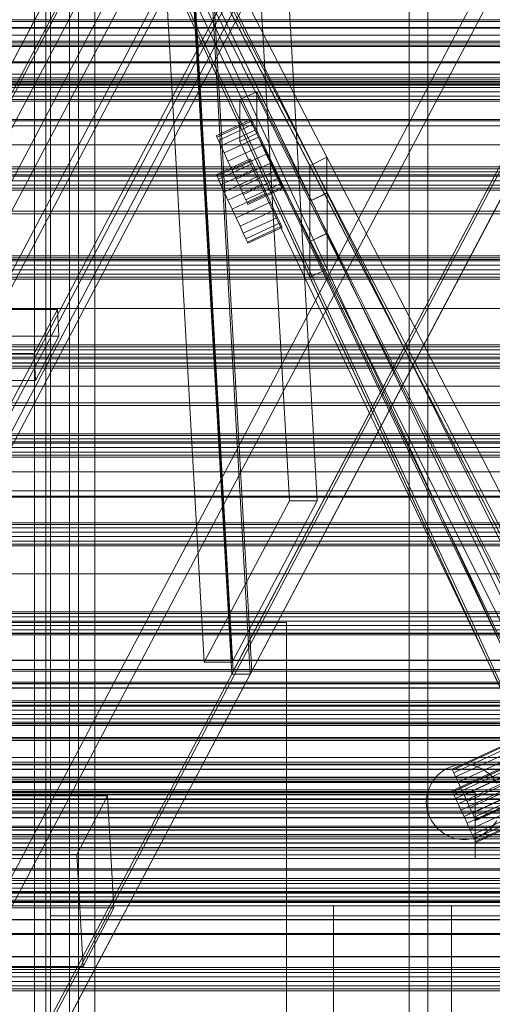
# Model space of a CAD drawing. Header units: millimetres. Extents: x -4395 to 65662, y -65530 to 6847.
# Tile 222 of 256: x -557 to -456, y -34781 to -34572. Entities that reach past the tile are written whole.
import ezdxf

# ---------------------------------------------------------------- set-up
doc = ezdxf.new("R2010")
doc.units = ezdxf.units.MM
for name, color, linetype, lineweight in [('COTAS_O', 1, 'Continuous', 0), ('frontal_briquetadora', 7, 'Continuous', 0), ('frontal_C01', 7, 'Continuous', 0), ('frontal_C02', 7, 'Continuous', 0), ('frontal_C03', 7, 'Continuous', 0), ('frontal_C07', 7, 'Continuous', 0), ('frontal_mezcladora', 7, 'Continuous', 0), ('frontal_secador', 7, 'Continuous', 0), ('frontal_tolva-C01', 7, 'Continuous', 0)]:
    doc.layers.add(name, color=color, linetype=linetype, lineweight=lineweight)
doc.dimstyles.new('R19_100', dxfattribs={"dimtxt": 250, "dimasz": 150, "dimexe": 150, "dimexo": 80, "dimgap": 100, "dimtad": 1, "dimtih": 1, "dimtoh": 1, "dimdsep": 46, "dimcen": 0.09, "dimadec": 0, "dimazin": 0, "dimtfac": 1, "dimtdec": 4, "dimtofl": 0, "dimtmove": 0, "dimatfit": 3, "dimfxl": 1, "dimtolj": 1, "dimtzin": 0, "dimarcsym": 0})

# ---------------------------------------------------------------- blocks, each defined once
blk = doc.blocks.new('DIM_R33_46')
at = {"layer": 'COTAS_O'}
for p, q in [((-650, -33700), (50, -33700)), ((50, -33700), (5, -33850)), ((50, -34900), (50, -33700)), ((50, -33700), (95, -33850)), ((50, -34900), (5, -34750)), ((50, -34900), (95, -34750)), ((-650, -34900), (50, -34900))]:
    blk.add_line(p, q, dxfattribs=at)
blk.add_text('1200 O', height=250, rotation=90, dxfattribs=at).set_placement((-50, -34300))
blk = doc.blocks.new('DIM_R33_47')
at = {"layer": 'COTAS_O'}
for p, q in [((-650, -34200), (-500, -34155)), ((650, -34200), (500, -34155)), ((-650, -34900), (-650, -34200)), ((-650, -34200), (650, -34200)), ((-650, -34200), (-500, -34245)), ((650, -34200), (500, -34245)), ((650, -34900), (650, -34200))]:
    blk.add_line(p, q, dxfattribs=at)
blk.add_text('1300 O', height=250, dxfattribs=at).set_placement((0, -34100))

msp = doc.modelspace()

# ---------------------------------------------------------------- linework, layer by layer
at = {"layer": 'frontal_briquetadora'}
for p, q in [((-1480, -34736), (-460, -34736)), ((-460, -34750), (-460, -34736)), ((-1330, -34750), (-460, -34750)), ((-460, -34750), (-430, -34750)), ((-1480, -34760), (-500, -34760)), ((-1330, -34760), (-500, -34760)), ((-500, -34940), (-500, -34760)), ((-490, -34940), (-490, -34760)), ((-490, -34760), (490, -34760)), ((-490, -34760), (340, -34760)), ((-490, -34760), (-320, -34760))]:
    msp.add_line(p, q, dxfattribs=at)
at = {"layer": 'frontal_C01'}
for p, q in [((-550, -35988), (-550, -34522.24)), ((-546, -35988), (-546, -34522.24)), ((-474, -34522.24), (-474, -35988)), ((-470, -35988), (-470, -34522.24))]:
    msp.add_line(p, q, dxfattribs=at)
at = {"layer": 'frontal_C02'}
for p, q in [((-550, -35988), (-550, -34033.402)), ((-546, -35988), (-546, -34033.402)), ((-474, -34033.402), (-474, -35988)), ((-470, -35988), (-470, -34033.402)), ((-550, -34838.141), (-550, -34758.141)), ((-550, -34758.141), (550, -34758.141)), ((-550, -34762.141), (-550, -34758.141)), ((550, -34762.141), (-550, -34762.141)), ((-550, -34762.141), (-550, -34834.141))]:
    msp.add_line(p, q, dxfattribs=at)
at = {"layer": 'frontal_C03'}
for p, q in [((1270, -34572.356), (-1230, -34572.356)), ((1270, -34572.718), (-1230, -34572.718)), ((1270, -34581.245), (-1230, -34581.245)), ((1270, -34581.487), (-1230, -34581.487)), ((1270, -34584.696), (-1230, -34584.696)), ((1270, -34585.082), (-1230, -34585.082)), ((1270, -34585.748), (-1230, -34585.748)), ((1270, -34586.101), (-1230, -34586.101)), ((1270, -34586.186), (-1230, -34586.186)), ((-1230, -34586.68), (1270, -34586.68)), ((1270, -34587.623), (-1230, -34587.623)), ((1270, -34588.555), (-1230, -34588.555)), ((1270, -34589.221), (-1230, -34589.221)), ((1270, -34589.607), (-1230, -34589.607)), ((1270, -34603.537), (-1230, -34603.537)), ((1270, -34603.923), (-1230, -34603.923)), ((1270, -34604.589), (-1230, -34604.589)), ((-1230, -34605.521), (1270, -34605.521)), ((1270, -34606.464), (-1230, -34606.464)), ((1270, -34607.396), (-1230, -34607.396)), ((1270, -34608.062), (-1230, -34608.062)), ((1270, -34608.448), (-1230, -34608.448)), ((1270, -34622.378), (-1230, -34622.378)), ((1270, -34622.764), (-1230, -34622.764)), ((1270, -34623.43), (-1230, -34623.43)), ((-1230, -34624.362), (1270, -34624.362)), ((1270, -34625.305), (-1230, -34625.305)), ((1270, -34626.237), (-1230, -34626.237)), ((1270, -34626.903), (-1230, -34626.903)), ((1270, -34627.289), (-1230, -34627.289)), ((1270, -34641.219), (-1230, -34641.219)), ((1270, -34641.605), (-1230, -34641.605)), ((1270, -34642.271), (-1230, -34642.271)), ((-1230, -34643.203), (1270, -34643.203)), ((1270, -34644.145), (-1230, -34644.145)), ((1270, -34645.078), (-1230, -34645.078)), ((1270, -34645.744), (-1230, -34645.744)), ((1270, -34646.13), (-1230, -34646.13)), ((1270, -34660.06), (-1230, -34660.06)), ((1270, -34660.446), (-1230, -34660.446)), ((1270, -34661.112), (-1230, -34661.112)), ((-1230, -34662.044), (1270, -34662.044)), ((1270, -34662.986), (-1230, -34662.986)), ((1270, -34663.918), (-1230, -34663.918)), ((1270, -34664.585), (-1230, -34664.585)), ((1270, -34664.971), (-1230, -34664.971)), ((1270, -34678.901), (-1230, -34678.901)), ((1270, -34679.287), (-1230, -34679.287)), ((1270, -34679.953), (-1230, -34679.953)), ((-1230, -34680.885), (1270, -34680.885)), ((1270, -34681.827), (-1230, -34681.827)), ((1270, -34682.759), (-1230, -34682.759)), ((1270, -34683.426), (-1230, -34683.426)), ((1270, -34683.812), (-1230, -34683.812)), ((1270, -34697.742), (-1230, -34697.742)), ((1270, -34698.128), (-1230, -34698.128)), ((1270, -34698.794), (-1230, -34698.794)), ((-1230, -34699.726), (1270, -34699.726)), ((1270, -34700.668), (-1230, -34700.668)), ((1270, -34701.6), (-1230, -34701.6)), ((1270, -34702.267), (-1230, -34702.267)), ((1270, -34702.653), (-1230, -34702.653)), ((1270, -34707.974), (-1230, -34707.974)), ((1270, -34708.059), (-1230, -34708.059)), ((1270, -34712.674), (-1230, -34712.674)), ((1270, -34712.916), (-1230, -34712.916)), ((1270, -34713.858), (-1230, -34713.858)), ((1270, -34713.924), (-1230, -34713.924)), ((1270, -34716.583), (-1230, -34716.583)), ((1270, -34716.969), (-1230, -34716.969)), ((1270, -34717.529), (-1230, -34717.529)), ((1270, -34717.635), (-1230, -34717.635)), ((1270, -34717.719), (-1230, -34717.719)), ((-1230, -34718.567), (1270, -34718.567)), ((1270, -34719.509), (-1230, -34719.509)), ((1270, -34720.441), (-1230, -34720.441)), ((1270, -34721.108), (-1230, -34721.108)), ((1270, -34721.442), (-1230, -34721.442)), ((1270, -34721.494), (-1230, -34721.494)), ((1270, -34721.804), (-1230, -34721.804)), ((1270, -34724.38), (-1230, -34724.38)), ((1270, -34724.663), (-1230, -34724.663)), ((1516, -34728.589), (-1476, -34728.589)), ((1516, -34728.616), (-1476, -34728.616)), ((1516, -34729.58), (-1476, -34729.58)), ((1516, -34729.607), (-1476, -34729.607)), ((1516, -34730.058), (-1476, -34730.058)), ((1516, -34730.134), (-1476, -34730.134)), ((1516, -34731.049), (-1476, -34731.049)), ((1516, -34731.124), (-1476, -34731.124)), ((1516, -34732.798), (-1476, -34732.798)), ((1516, -34732.911), (-1476, -34732.911)), ((1516, -34733.789), (-1476, -34733.789)), ((1516, -34733.902), (-1476, -34733.902)), ((1270, -34732.945), (-1230, -34732.945)), ((-1230, -34733.372), (1270, -34733.372)), ((-1230, -34733.7), (1270, -34733.7)), ((1516, -34736.393), (-1476, -34736.393)), ((-1476, -34736.526), (1516, -34736.526)), ((1270, -34735.424), (-1230, -34735.424)), ((1270, -34735.81), (-1230, -34735.81)), ((1270, -34736.476), (-1230, -34736.476)), ((1516, -34737.383), (-1476, -34737.383)), ((-1476, -34737.517), (1516, -34737.517)), ((-1230, -34737.408), (1270, -34737.408)), ((1270, -34738.35), (-1230, -34738.35)), ((1516, -34740.294), (-1476, -34740.294)), ((1516, -34740.428), (-1476, -34740.428)), ((1270, -34739.282), (-1230, -34739.282)), ((1270, -34739.949), (-1230, -34739.949)), ((1270, -34740.335), (-1230, -34740.335)), ((1516, -34741.285), (-1476, -34741.285)), ((1516, -34741.419), (-1476, -34741.419)), ((1516, -34743.909), (-1476, -34743.909)), ((1516, -34744.022), (-1476, -34744.022)), ((1516, -34744.9), (-1476, -34744.9)), ((1270, -34743.12), (-1230, -34743.12)), ((1270, -34743.454), (-1230, -34743.454)), ((1516, -34745.013), (-1476, -34745.013)), ((1516, -34746.687), (-1476, -34746.687)), ((1516, -34746.763), (-1476, -34746.763)), ((1270, -34745.43), (-1230, -34745.43)), ((1270, -34745.857), (-1230, -34745.857)), ((1516, -34747.678), (-1476, -34747.678)), ((1516, -34747.753), (-1476, -34747.753)), ((1516, -34748.205), (-1476, -34748.205)), ((1516, -34748.231), (-1476, -34748.231)), ((1516, -34749.195), (-1476, -34749.195)), ((1516, -34749.222), (-1476, -34749.222)), ((1270, -34752.158), (-1230, -34752.158)), ((1270, -34752.441), (-1230, -34752.441)), ((1270, -34754.265), (-1230, -34754.265)), ((1270, -34754.651), (-1230, -34754.651)), ((1270, -34755.317), (-1230, -34755.317)), ((-1230, -34756.249), (1270, -34756.249)), ((1270, -34756.998), (-1230, -34756.998)), ((1270, -34757.191), (-1230, -34757.191)), ((1270, -34757.36), (-1230, -34757.36)), ((1270, -34758.123), (-1230, -34758.123)), ((1270, -34758.79), (-1230, -34758.79)), ((1270, -34759.102), (-1230, -34759.102)), ((1270, -34759.176), (-1230, -34759.176)), ((1270, -34759.291), (-1230, -34759.291)), ((1270, -34762.896), (-1230, -34762.896)), ((1270, -34762.962), (-1230, -34762.962)), ((1270, -34765.886), (-1230, -34765.886)), ((1270, -34766.128), (-1230, -34766.128)), ((1270, -34770.743), (-1230, -34770.743)), ((1270, -34770.828), (-1230, -34770.828)), ((1270, -34773.106), (-1230, -34773.106)), ((1270, -34773.492), (-1230, -34773.492)), ((1270, -34774.158), (-1230, -34774.158)), ((-1230, -34775.09), (1270, -34775.09)), ((1270, -34776.032), (-1230, -34776.032)), ((1270, -34776.964), (-1230, -34776.964)), ((1270, -34777.631), (-1230, -34777.631)), ((1270, -34778.017), (-1230, -34778.017))]:
    msp.add_line(p, q, dxfattribs=at)
at = {"layer": 'frontal_C07'}
for p, q in [((-1113.207, -35633.23), (3.969, -33516.153)), ((14.461, -33521.257), (-1158.516, -35744.076)), ((-1133.891, -35744.076), (39.085, -33521.257)), ((4.292, -33521.856), (-1112.885, -35638.932)), ((-1158.193, -35749.779), (14.783, -33526.959)), ((39.408, -33526.959), (-1133.569, -35749.779)), ((35.629, -33529.81), (-1137.348, -35752.63)), ((-1133.408, -35752.63), (39.569, -33529.81)), ((-1154.944, -35756.52), (-4.944, -33577.242)), ((-4.783, -33580.093), (-1154.783, -35759.372)), ((21.98, -33654.314), (-1150.997, -35877.133)), ((-1126.372, -35877.133), (46.604, -33654.314)), ((-1150.675, -35882.836), (22.302, -33660.016)), ((-1129.99, -35882.836), (42.987, -33660.016)), ((46.927, -33660.016), (-1126.05, -35882.836)), ((-553.419, -35988), (-553.419, -34013.117)), ((-550.982, -34013.117), (-550.982, -35988)), ((-544.094, -34013.117), (-544.094, -35988)), ((-540.621, -35988), (-540.621, -34013.117)), ((-511.263, -34710.332), (-314.648, -34337.743)), ((-310.709, -34337.743), (-507.323, -34710.332)), ((-522.708, -34514.22), (-719.322, -34886.809)), ((-715.382, -34886.809), (-518.768, -34514.22)), ((-511.591, -34710.954), (-522.708, -34514.22)), ((-511.263, -34710.332), (-522.38, -34513.598)), ((-507.651, -34710.954), (-518.768, -34514.22)), ((-518.44, -34513.598), (-507.323, -34710.332)), ((-518.446, -34519.922), (-715.06, -34892.511)), ((-499.37, -34674.219), (-507.695, -34526.905)), ((-493.46, -34674.219), (-501.785, -34526.905)), ((-517.423, -34708.429), (-525.748, -34561.116)), ((-519.838, -34561.116), (-511.514, -34708.429)), ((-548.559, -34633.704), (-574.168, -34633.704)), ((-553.482, -34643.034), (-548.559, -34633.704)), ((-548.236, -34639.406), (-548.559, -34633.704)), ((-573.846, -34639.406), (-548.236, -34639.406)), ((-548.236, -34639.406), (-553.16, -34648.737)), ((-579.092, -34643.034), (-553.482, -34643.034)), ((-553.482, -34643.034), (-553.16, -34648.737)), ((-553.16, -34648.737), (-578.769, -34648.737)), ((-517.423, -34708.429), (-499.37, -34674.219)), ((-493.46, -34674.219), (-511.514, -34708.429)), ((-499.37, -34674.219), (-493.46, -34674.219)), ((-511.514, -34708.429), (-517.423, -34708.429)), ((-708.205, -35083.543), (-511.591, -34710.954)), ((-507.651, -34710.954), (-704.265, -35083.543)), ((-511.591, -34710.954), (-507.651, -34710.954)), ((-507.323, -34710.332), (-511.263, -34710.332)), ((-537.891, -34736.694), (-951.581, -34736.694)), ((-544.455, -34749.134), (-537.891, -34736.694)), ((-536.548, -34760.454), (-537.891, -34736.694)), ((-958.146, -34749.134), (-544.455, -34749.134)), ((-544.455, -34749.134), (-543.113, -34772.894)), ((-950.239, -34760.454), (-536.548, -34760.454)), ((-536.548, -34760.454), (-543.113, -34772.894)), ((-543.113, -34772.894), (-956.803, -34772.894))]:
    msp.add_line(p, q, dxfattribs=at)
at = {"layer": 'frontal_mezcladora'}
for p, q in [((-600, -34700), (-500, -34700)), ((-500, -34880), (-500, -34700)), ((-625, -34710), (625, -34710)), ((-625, -34710), (-150, -34710)), ((-625, -34725), (625, -34725)), ((-625, -34730), (625, -34730)), ((-625, -34730), (-150, -34730)), ((-600, -34760), (600, -34760)), ((-465, -34760), (295, -34760)), ((-465, -34795), (-465, -34760))]:
    msp.add_line(p, q, dxfattribs=at)
at = {"layer": 'frontal_secador'}
for p, q in [((1320, -34574), (-1320, -34574)), ((1320, -34575.657), (-1320, -34575.657)), ((1250, -34574.141), (-1250, -34574.141)), ((1320, -34576.928), (-1320, -34576.928)), ((1320, -34577.727), (-1320, -34577.727)), ((1320, -34578), (-1320, -34578)), ((1250, -34577.285), (-1250, -34577.285)), ((1250, -34578), (-1250, -34578)), ((1250, -34581.314), (-1250, -34581.314)), ((1250, -34583.856), (-1250, -34583.856)), ((1250, -34585.455), (-1250, -34585.455)), ((1250, -34586), (-1250, -34586)), ((1360, -34593.5), (-1360, -34593.5)), ((1250, -34593.75), (-1250, -34593.75)), ((1360, -34594.863), (-1360, -34594.863)), ((1360, -34598.859), (-1360, -34598.859)), ((1360, -34605.216), (-1360, -34605.216)), ((1360, -34613.5), (-1360, -34613.5)), ((1250, -34612.924), (-1250, -34612.924)), ((1360, -34623.147), (-1360, -34623.147)), ((-1360, -34633.5), (1360, -34633.5)), ((-1250, -34633.5), (1250, -34633.5)), ((1360, -34643.853), (-1360, -34643.853)), ((-1250, -34645), (1250, -34645)), ((-1400, -34650), (1400, -34650)), ((-1250, -34650), (1250, -34650)), ((1360, -34653.5), (-1360, -34653.5)), ((1250, -34654.076), (-1250, -34654.076)), ((1360, -34661.784), (-1360, -34661.784)), ((1360, -34668.141), (-1360, -34668.141)), ((1360, -34672.137), (-1360, -34672.137)), ((1360, -34673.5), (-1360, -34673.5)), ((1250, -34673.25), (-1250, -34673.25)), ((1250, -34689.715), (-1250, -34689.715)), ((1250, -34702.349), (-1250, -34702.349)), ((1250, -34710.291), (-1250, -34710.291)), ((1250, -34713), (-1250, -34713))]:
    msp.add_line(p, q, dxfattribs=at)
at = {"layer": 'frontal_tolva-C01'}
for p, q in [((-225, -35124.573), (-600, -34398.584)), ((-596.42, -34398.217), (-491.42, -34601.494)), ((-491.42, -34609.037), (-596.42, -34398.217)), ((-596.392, -34398.273), (-491.392, -34609.092)), ((-491.392, -34617.578), (-596.392, -34398.273)), ((-596.37, -34398.32), (-491.37, -34617.626)), ((-491.37, -34625.169), (-596.37, -34398.32)), ((-600, -34398.876), (-225, -35209.05)), ((-600, -34400), (-495, -34626.849)), ((-495, -34619.306), (-600, -34400)), ((-495, -34610.82), (-600, -34400)), ((-495, -34603.277), (-600, -34400)), ((-600, -34400), (-225, -35125.989)), ((-225, -35210.174), (-600, -34400)), ((-506.25, -34587.601), (-509.88, -34589.281)), ((-356.25, -34887.762), (-506.25, -34587.601)), ((-506.25, -34587.601), (-506.25, -34596.44)), ((-509.88, -34598.12), (-509.88, -34589.281)), ((-509.88, -34589.281), (-359.88, -34889.442)), ((-507.615, -34593.593), (-514.875, -34596.953)), ((-507.501, -34593.84), (-514.761, -34597.2)), ((-507.165, -34594.565), (-514.425, -34597.926)), ((-507.501, -34593.84), (-507.615, -34593.593)), ((-507.165, -34594.565), (-507.501, -34593.84)), ((-506.631, -34595.719), (-507.165, -34594.565)), ((-506.631, -34595.719), (-513.891, -34599.079)), ((-509.88, -34598.12), (-506.25, -34596.44)), ((-505.935, -34597.223), (-506.631, -34595.719)), ((-506.25, -34596.44), (-356.25, -34910.744)), ((-514.761, -34597.2), (-514.875, -34596.953)), ((-514.425, -34597.926), (-514.761, -34597.2)), ((-513.891, -34599.079), (-514.425, -34597.926)), ((-505.935, -34597.223), (-513.195, -34600.583)), ((-359.88, -34912.424), (-509.88, -34598.12)), ((-505.125, -34598.974), (-505.935, -34597.223)), ((-513.195, -34600.583), (-513.891, -34599.079)), ((-512.385, -34602.334), (-513.195, -34600.583)), ((-505.125, -34598.974), (-512.385, -34602.334)), ((-511.515, -34604.213), (-504.255, -34600.853)), ((-505.125, -34598.974), (-504.255, -34600.853)), ((-504.255, -34600.853), (-503.385, -34602.732)), ((-507.615, -34601.826), (-514.875, -34605.186)), ((-507.501, -34602.073), (-514.761, -34605.434)), ((-507.165, -34602.799), (-514.425, -34606.159)), ((-511.515, -34604.213), (-512.385, -34602.334)), ((-503.385, -34602.732), (-510.645, -34606.092)), ((-507.501, -34602.073), (-507.615, -34601.826)), ((-507.165, -34602.799), (-507.501, -34602.073)), ((-506.631, -34603.952), (-507.165, -34602.799)), ((-503.385, -34602.732), (-502.575, -34604.483)), ((-495, -34603.277), (-491.42, -34601.494)), ((-491.424, -34609.029), (-491.424, -34601.486)), ((-491.424, -34601.486), (-363.924, -34848.322)), ((-491.42, -34601.494), (-491.42, -34609.037)), ((-514.761, -34605.434), (-514.875, -34605.186)), ((-506.631, -34603.952), (-513.891, -34607.313)), ((-511.515, -34604.213), (-510.645, -34606.092)), ((-502.575, -34604.483), (-509.835, -34607.843)), ((-505.935, -34605.456), (-506.631, -34603.952)), ((-502.575, -34604.483), (-501.879, -34605.986)), ((-495, -34610.82), (-495, -34603.277)), ((-367.5, -34850.113), (-495, -34603.277)), ((-514.425, -34606.159), (-514.761, -34605.434)), ((-513.891, -34607.313), (-514.425, -34606.159)), ((-505.935, -34605.456), (-513.195, -34608.816)), ((-505.125, -34607.207), (-512.385, -34610.567)), ((-510.645, -34606.092), (-509.835, -34607.843)), ((-501.879, -34605.986), (-509.139, -34609.347)), ((-501.345, -34607.14), (-508.605, -34610.5)), ((-505.125, -34607.207), (-505.935, -34605.456)), ((-505.125, -34607.207), (-504.255, -34609.086)), ((-501.879, -34605.986), (-501.345, -34607.14)), ((-501.345, -34607.14), (-501.009, -34607.865)), ((-513.195, -34608.816), (-513.891, -34607.313)), ((-512.385, -34610.567), (-513.195, -34608.816)), ((-511.515, -34612.446), (-504.255, -34609.086)), ((-509.835, -34607.843), (-509.139, -34609.347)), ((-509.139, -34609.347), (-508.605, -34610.5)), ((-501.009, -34607.865), (-508.269, -34611.226)), ((-500.895, -34608.113), (-508.155, -34611.473)), ((-504.255, -34609.086), (-503.385, -34610.965)), ((-501.009, -34607.865), (-500.895, -34608.113)), ((-491.424, -34609.029), (-495, -34610.82)), ((-495, -34610.82), (-491.42, -34609.037)), ((-495, -34610.82), (-491.392, -34609.092)), ((-363.924, -34865.025), (-491.424, -34609.029)), ((-491.392, -34609.092), (-491.392, -34617.578)), ((-511.515, -34612.446), (-512.385, -34610.567)), ((-503.385, -34610.965), (-510.645, -34614.325)), ((-508.605, -34610.5), (-508.269, -34611.226)), ((-508.269, -34611.226), (-508.155, -34611.473)), ((-503.385, -34610.965), (-502.575, -34612.716)), ((-495, -34619.306), (-495, -34610.82)), ((-495, -34610.82), (-367.5, -34866.815)), ((-511.515, -34612.446), (-510.645, -34614.325)), ((-502.575, -34612.716), (-509.835, -34616.076)), ((-502.575, -34612.716), (-501.879, -34614.219)), ((-510.645, -34614.325), (-509.835, -34616.076)), ((-501.879, -34614.219), (-509.139, -34617.58)), ((-501.345, -34615.373), (-508.605, -34618.734)), ((-501.879, -34614.219), (-501.345, -34615.373)), ((-501.345, -34615.373), (-501.009, -34616.098)), ((-509.835, -34616.076), (-509.139, -34617.58)), ((-509.139, -34617.58), (-508.605, -34618.734)), ((-501.009, -34616.098), (-508.269, -34619.459)), ((-500.895, -34616.346), (-508.155, -34619.706)), ((-501.009, -34616.098), (-500.895, -34616.346)), ((-495, -34619.306), (-491.392, -34617.578)), ((-495, -34619.306), (-491.37, -34617.626)), ((-495, -34619.306), (-491.364, -34617.64)), ((-491.37, -34617.626), (-491.37, -34625.169)), ((-491.364, -34625.183), (-491.364, -34617.64)), ((-491.364, -34617.64), (-363.864, -34883.94)), ((-508.605, -34618.734), (-508.269, -34619.459)), ((-508.269, -34619.459), (-508.155, -34619.706)), ((-495, -34626.849), (-495, -34619.306)), ((-367.5, -34885.606), (-495, -34619.306)), ((-495, -34626.849), (-491.37, -34625.169)), ((-491.364, -34625.183), (-495, -34626.849)), ((-363.864, -34900.642), (-491.364, -34625.183)), ((-495, -34626.849), (-367.5, -34902.308)), ((-444.9, -34721.855), (-464.865, -34731.096)), ((-444.814, -34722.04), (-464.779, -34731.281)), ((-444.563, -34722.584), (-464.528, -34731.825)), ((-444.162, -34723.45), (-464.127, -34732.691)), ((-443.64, -34724.577), (-463.605, -34733.818)), ((-443.032, -34725.89), (-462.997, -34735.132)), ((-444.9, -34726.451), (-464.865, -34735.692)), ((-444.814, -34726.637), (-464.779, -34735.878)), ((-444.563, -34727.181), (-464.528, -34736.422)), ((-444.162, -34728.046), (-464.127, -34737.287)), ((-462.345, -34736.541), (-442.38, -34727.3)), ((-466.345, -34731.086), (-464.416, -34730.287)), ((-464.416, -34730.287), (-462.345, -34730.014)), ((-443.64, -34729.174), (-463.605, -34738.415)), ((-462.345, -34730.014), (-460.274, -34730.287)), ((-441.728, -34728.709), (-461.693, -34737.95)), ((-441.12, -34730.022), (-461.085, -34739.263)), ((-460.274, -34730.287), (-458.345, -34731.086)), ((-469.273, -34734.014), (-468.002, -34732.357)), ((-468.002, -34732.357), (-466.345, -34731.086)), ((-464.779, -34731.281), (-464.865, -34731.096)), ((-464.528, -34731.825), (-464.779, -34731.281)), ((-464.127, -34732.691), (-464.528, -34731.825)), ((-443.032, -34730.487), (-462.997, -34739.728)), ((-462.345, -34741.137), (-442.38, -34731.896)), ((-440.598, -34731.15), (-460.563, -34740.391)), ((-440.197, -34732.015), (-460.162, -34741.256)), ((-458.345, -34731.086), (-456.688, -34732.357)), ((-456.688, -34732.357), (-455.417, -34734.014)), ((-470.072, -34735.944), (-469.273, -34734.014)), ((-463.605, -34733.818), (-464.127, -34732.691)), ((-462.997, -34735.132), (-463.605, -34733.818)), ((-441.728, -34733.306), (-461.693, -34742.547)), ((-439.946, -34732.559), (-459.911, -34741.8)), ((-439.86, -34732.745), (-459.825, -34741.986)), ((-470.345, -34738.014), (-470.072, -34735.944)), ((-464.779, -34735.878), (-464.865, -34735.692)), ((-464.528, -34736.422), (-464.779, -34735.878)), ((-464.127, -34737.287), (-464.528, -34736.422)), ((-462.345, -34736.541), (-462.997, -34735.132)), ((-462.345, -34736.541), (-461.693, -34737.95)), ((-441.12, -34734.619), (-461.085, -34743.86)), ((-440.598, -34735.746), (-460.563, -34744.988)), ((-470.072, -34740.085), (-470.345, -34738.014)), ((-463.605, -34738.415), (-464.127, -34737.287)), ((-462.997, -34739.728), (-463.605, -34738.415)), ((-461.693, -34737.95), (-461.085, -34739.263)), ((-440.197, -34736.612), (-460.162, -34745.853)), ((-439.946, -34737.156), (-459.911, -34746.397)), ((-439.86, -34737.341), (-459.825, -34746.582)), ((-469.273, -34742.014), (-470.072, -34740.085)), ((-462.345, -34741.137), (-462.997, -34739.728)), ((-461.085, -34739.263), (-460.563, -34740.391)), ((-460.563, -34740.391), (-460.162, -34741.256)), ((-468.002, -34743.671), (-469.273, -34742.014)), ((-462.345, -34741.137), (-461.693, -34742.547)), ((-461.693, -34742.547), (-461.085, -34743.86)), ((-460.162, -34741.256), (-459.911, -34741.8)), ((-459.911, -34741.8), (-459.825, -34741.986)), ((-455.417, -34742.014), (-456.688, -34743.671)), ((-466.345, -34744.942), (-468.002, -34743.671)), ((-461.085, -34743.86), (-460.563, -34744.988)), ((-456.688, -34743.671), (-458.345, -34744.942)), ((-464.416, -34745.741), (-466.345, -34744.942)), ((-462.345, -34746.014), (-464.416, -34745.741)), ((-460.274, -34745.741), (-462.345, -34746.014)), ((-460.563, -34744.988), (-460.162, -34745.853)), ((-458.345, -34744.942), (-460.274, -34745.741)), ((-460.162, -34745.853), (-459.911, -34746.397)), ((-459.911, -34746.397), (-459.825, -34746.582))]:
    msp.add_line(p, q, dxfattribs=at)

# ---------------------------------------------------------------- dimensions: what is measured, and where the dimension line sits
at = {"layer": 'COTAS_O'}
for p2, distance, picture, middle in [((-650, -33700), -700, 'DIM_R33_46', (50, -34300)), ((650, -34900), 700, 'DIM_R33_47', (0, -34200))]:
    dim = msp.add_aligned_dim(p1=(-650, -34900), p2=p2, distance=distance, text='<> O', dimstyle='R19_100', dxfattribs=at)
    dim.commit()
    dim.dimension.update_dxf_attribs({"geometry": picture, "text_midpoint": middle})

doc.saveas('drawing.dxf')
